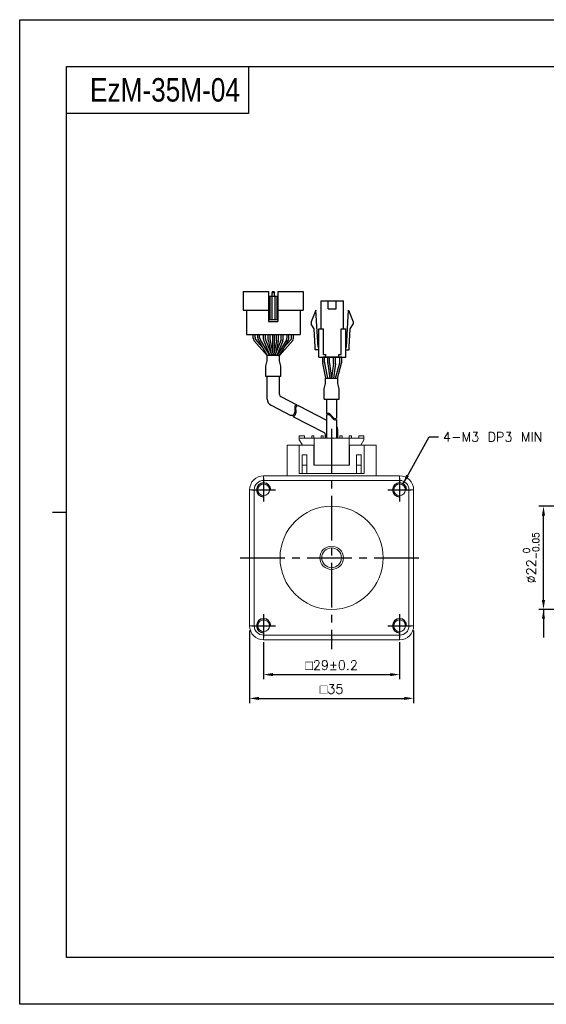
# Model space of a CAD drawing. Header units: millimetres. Extents: x 0 to 297, y 0 to 210.
# Tile 1 of 4: x 0 to 112, y 0 to 210. Entities that reach past the tile are written whole.
import ezdxf

# ---------------------------------------------------------------- set-up
doc = ezdxf.new("R2010")
doc.units = ezdxf.units.MM
doc.header["$PDSIZE"] = -1
doc.linetypes.add('CENTER2', pattern=[28.575, 19.05, -3.175, 3.175, -3.175])
doc.layers.add('2\\M+5CFB8\\M+5CFDF\\M+5B2E3', color=7, linetype='Continuous')
doc.layers.add('DIM', color=3, linetype='Continuous')
doc.styles.add('H', font='txt')
doc.styles.get("Standard").update_dxf_attribs({"font": 'txt.shx', "bigfont": 'whgtxt.shx'})
doc.dimstyles.new('ISO-25', dxfattribs={"dimtxt": 2.5, "dimasz": 2.5, "dimexe": 1.25, "dimexo": 0.625, "dimtad": 1, "dimtxsty": 'Standard', "dimcen": 2.5, "dimadec": 0, "dimazin": 0, "dimtfac": 1, "dimtmove": 0, "dimatfit": 3, "dimfxl": 0, "dimarcsym": 0})

# ---------------------------------------------------------------- blocks, each defined once
blk = doc.blocks.new('*D7')
at = {"color": 8, "lineweight": -2}
for p, q in [((52.03, 77.23), (52.03, 69.32)), ((81.03, 77.23), (81.03, 69.32)), ((54.03, 70.32), (79.03, 70.32))]:
    blk.add_line(p, q, dxfattribs=at)
at = {"color": 8}
for points in [[(54.03, 70.66), (54.03, 69.99), (52.03, 70.32)], [(79.03, 70.66), (79.03, 69.99), (81.03, 70.32)]]:
    blk.add_solid(points, dxfattribs=at)
at = {"layer": 'Defpoints', "color": 0}
for p in [(52.03, 78.23), (81.03, 78.23), (81.03, 70.32)]:
    blk.add_point(p, dxfattribs=at)
at = {"color": 3, "insert": (66.53, 72.32), "char_height": 2, "attachment_point": 5}
blk.add_mtext('\\A1;{\\Famgdt|c129;o}29±0.2', dxfattribs=at)
blk = doc.blocks.new('*D8')
at = {"color": 8, "lineweight": -2}
for p, q in [((49.03, 79.73), (49.03, 64.24)), ((84.03, 79.73), (84.03, 64.24)), ((51.03, 65.24), (82.03, 65.24))]:
    blk.add_line(p, q, dxfattribs=at)
at = {"color": 8}
for points in [[(51.03, 65.58), (51.03, 64.91), (49.03, 65.24)], [(82.03, 65.58), (82.03, 64.91), (84.03, 65.24)]]:
    blk.add_solid(points, dxfattribs=at)
at = {"layer": 'Defpoints', "color": 0}
for p in [(49.03, 80.73), (84.03, 80.73), (84.03, 65.24)]:
    blk.add_point(p, dxfattribs=at)
at = {"color": 3, "insert": (66.53, 67.24), "char_height": 2, "attachment_point": 5}
blk.add_mtext('\\A1;{\\Famgdt|c129;o}35', dxfattribs=at)
blk = doc.blocks.new('*D9')
at = {"color": 8, "lineweight": -2}
for p, q in [((141.28, 106.23), (110.73, 106.23)), ((111.73, 86.23), (111.73, 104.23)), ((141.28, 84.23), (110.73, 84.23))]:
    blk.add_line(p, q, dxfattribs=at)
at = {"color": 8}
for points in [[(111.39, 104.23), (112.06, 104.23), (111.73, 106.23)], [(111.39, 86.23), (112.06, 86.23), (111.73, 84.23)]]:
    blk.add_solid(points, dxfattribs=at)
at = {"layer": 'Defpoints', "color": 0}
for p in [(111.73, 106.23), (142.28, 106.23), (142.28, 84.23)]:
    blk.add_point(p, dxfattribs=at)
at = {"color": 3, "insert": (109.09, 95.23), "char_height": 2, "attachment_point": 5, "rotation": 90}
blk.add_mtext('\\A1;%%C22{\\H1.400000;\\S 0^ -0.05;}', dxfattribs=at)

msp = doc.modelspace()

# ---------------------------------------------------------------- linework, layer by layer
for p, q in [((48.8288, 200), (48.8288, 190)), ((48.8288, 190), (10, 190)), ((53.0945, 152.0633), (53.0945, 145.6633)), ((53.9445, 152.0633), (53.8445, 151.8133)), ((53.8445, 151.0633), (53.8445, 151.8133)), ((53.8445, 151.8133), (54.3445, 151.8133)), ((53.9445, 152.0633), (54.2445, 152.0633)), ((54.2445, 152.0633), (54.3445, 151.8133)), ((54.3445, 151.0633), (54.3445, 151.8133)), ((55.0945, 152.0633), (55.0945, 145.6633)), ((55.0945, 152.0633), (60.4945, 152.0633)), ((60.4945, 152.0633), (60.4945, 148.0633)), ((53.0945, 151.0633), (55.0945, 151.0633)), ((53.3445, 151.0633), (53.3445, 146.0633)), ((53.7945, 151.0633), (53.7945, 146.0633)), ((54.3945, 151.0633), (54.3945, 146.0633)), ((54.8445, 151.0633), (54.8445, 146.0633)), ((64.2895, 144.0583), (64.2895, 150.0583)), ((65.8145, 148.3583), (65.8145, 150.0583)), ((67.5145, 148.3583), (67.5145, 150.0583)), ((69.0395, 144.0583), (69.0395, 150.0583)), ((47.6945, 148.0633), (53.0945, 148.0633)), ((48.3445, 148.0633), (48.3445, 142.8633)), ((55.0945, 148.0633), (60.4945, 148.0633)), ((59.8445, 148.0633), (59.8445, 142.8633)), ((63.1645, 148.0583), (62.1645, 145.5583)), ((63.6395, 140.1583), (63.1645, 148.0583)), ((69.6895, 140.1583), (70.1645, 148.0583)), ((70.1645, 148.0583), (71.1645, 145.5583)), ((53.0945, 146.0633), (55.0945, 146.0633)), ((53.0945, 145.6633), (55.0945, 145.6633)), ((62.1645, 145.5583), (62.1645, 145.0583)), ((62.803, 144.0722), (62.1645, 145.0583)), ((70.5259, 144.0722), (71.1645, 145.0583)), ((71.1645, 145.5583), (71.1645, 145.0583)), ((48.3445, 142.8633), (59.8445, 142.8633)), ((50.7741, 142.8633), (57.4241, 142.8633)), ((53.8991, 142.8633), (53.8991, 139.3047)), ((54.2991, 142.8633), (54.2991, 139.3047)), ((63.0405, 140.1222), (62.803, 144.0722)), ((63.7895, 138.0583), (63.7895, 144.0583)), ((64.7895, 138.5583), (64.7895, 144.0583)), ((68.5395, 138.5583), (68.5395, 144.0583)), ((69.5395, 138.0583), (69.5395, 144.0583)), ((70.2884, 140.1222), (70.5259, 144.0722)), ((63.0395, 139.5583), (63.0395, 140.1583)), ((70.2895, 139.5583), (70.2895, 140.1583)), ((64.6363, 136.9184), (64.6363, 138.0583)), ((68.6926, 138.0583), (64.6363, 138.0583)), ((65.305, 133.5583), (64.6567, 136.7174)), ((65.0363, 136.959), (65.0363, 138.0583)), ((65.7133, 133.5583), (65.0567, 136.758)), ((65.2895, 138.0583), (65.2895, 138.5583)), ((67.3455, 133.5583), (68.255, 136.7831)), ((67.7611, 133.5583), (68.655, 136.7278)), ((68.0395, 138.0583), (68.0395, 138.5583)), ((68.2926, 137.0546), (68.2926, 138.0583)), ((68.6926, 136.9992), (68.6926, 138.0583)), ((52.7945, 129.0852), (52.7945, 133.8711)), ((55.3945, 133.8711), (52.7945, 133.8711)), ((55.3945, 130.0633), (55.3945, 133.8711)), ((55.6665, 129.6183), (59.1127, 127.8528)), ((65.459, 129.0661), (65.459, 125.9452)), ((67.609, 129.0661), (67.609, 125.0373)), ((53.6106, 127.7502), (57.8667, 125.5698)), ((59.5267, 127.6407), (65.459, 124.6016)), ((58.2946, 125.3506), (64.962, 121.9349)), ((65.459, 125.6579), (65.459, 120.727)), ((67.609, 124.7501), (67.609, 120.727)), ((67.834, 120.727), (67.834, 122.468)), ((65.234, 120.727), (65.234, 121.4899))]:
    msp.add_line(p, q)
at = {"color": 0}
for p, q in [((47.6945, 152.0633), (47.6945, 148.0633)), ((47.6945, 152.0633), (53.0945, 152.0633)), ((49.8052, 142.0905), (49.8052, 142.8633)), ((50.2052, 142.1991), (50.2052, 142.8633)), ((50.7741, 142.1266), (50.7741, 142.8633)), ((51.1741, 142.2352), (51.1741, 142.8633)), ((52.0149, 141.8664), (52.0149, 142.8633)), ((52.4149, 141.9435), (52.4149, 142.8633)), ((53.0241, 141.6728), (53.0241, 142.8633)), ((53.4241, 141.6953), (53.4241, 142.8633)), ((54.7741, 141.6953), (54.7741, 142.8633)), ((55.1741, 141.6733), (55.1741, 142.8633)), ((55.7741, 141.9435), (55.7741, 142.8633)), ((56.1741, 141.8664), (56.1741, 142.8633)), ((57.0241, 142.2352), (57.0241, 142.8633)), ((57.4241, 142.1266), (57.4241, 142.8633)), ((57.9838, 142.1991), (57.9838, 142.8633)), ((58.3838, 142.0905), (58.3838, 142.8633)), ((50.9113, 141.6212), (52.8195, 138.3633)), ((51.3113, 141.7298), (53.283, 138.3633)), ((52.0865, 141.4947), (53.3402, 138.3633)), ((52.4865, 141.5718), (53.7711, 138.3633)), ((55.7025, 141.5718), (54.4179, 138.3633)), ((56.1025, 141.4947), (54.8488, 138.3633)), ((56.887, 141.7298), (54.9152, 138.3633)), ((57.287, 141.6212), (55.3788, 138.3633)), ((52.4846, 136.076), (52.7948, 137.239)), ((55.3944, 138.3633), (52.7948, 138.3633)), ((52.7948, 137.239), (52.7948, 138.3633)), ((55.3944, 137.239), (55.3944, 138.3633)), ((55.7044, 136.0767), (55.3944, 137.239)), ((65.7044, 136.761), (65.7044, 138.0583)), ((65.7131, 136.6292), (66.1213, 133.5583)), ((66.1044, 136.7875), (66.1044, 138.0583)), ((66.1131, 136.6557), (66.5248, 133.5583)), ((66.9457, 136.6557), (66.5339, 133.5583)), ((67.3457, 136.6292), (66.9374, 133.5583)), ((66.9544, 136.7875), (66.9544, 138.0583)), ((67.3544, 136.761), (67.3544, 138.0583)), ((52.4846, 133.8711), (52.4846, 136.076)), ((55.7044, 133.8711), (55.7044, 136.0767)), ((55.7044, 133.8711), (52.4846, 133.8711)), ((64.9241, 131.2716), (65.2341, 132.4339)), ((65.2341, 133.5583), (67.8337, 133.5583)), ((65.2341, 132.4339), (65.2341, 133.5583)), ((67.8337, 132.4339), (67.8337, 133.5583)), ((68.1439, 131.2709), (67.8337, 132.4339)), ((64.9241, 129.0661), (64.9241, 131.2716)), ((68.1439, 129.0661), (68.1439, 131.2709)), ((64.9241, 129.0661), (68.1439, 129.0661)), ((58.5752, 126.0049), (58.4734, 125.8179)), ((58.6385, 126.2281), (58.5752, 126.0049)), ((58.6699, 126.4753), (58.6385, 126.2281)), ((58.6607, 127.3614), (58.6565, 127.1657)), ((58.6565, 127.1657), (58.666, 126.9541)), ((58.6928, 127.5334), (58.6607, 127.3614)), ((58.666, 126.9541), (58.6752, 126.7341)), ((58.6752, 126.7341), (58.6699, 126.4753)), ((58.7665, 127.6739), (58.6928, 127.5334)), ((58.937, 127.8007), (58.7665, 127.6739)), ((58.873, 126.2333), (58.8416, 125.9861)), ((58.8638, 127.1194), (58.8596, 126.9237)), ((58.8596, 126.9237), (58.8691, 126.7121)), ((58.8959, 127.2914), (58.8638, 127.1194)), ((58.8691, 126.7121), (58.8783, 126.492)), ((58.8783, 126.492), (58.873, 126.2333)), ((58.9696, 127.4319), (58.8959, 127.2914)), ((59.1127, 127.8528), (58.937, 127.8007)), ((59.1401, 127.5587), (58.9696, 127.4319)), ((59.3754, 127.6284), (59.1401, 127.5587)), ((59.5267, 127.6407), (59.3754, 127.6284)), ((65.5237, 125.9911), (65.7283, 126.08)), ((65.7283, 126.08), (65.9212, 126.0913)), ((65.9212, 126.0913), (66.0546, 126.0366)), ((66.0546, 126.0366), (66.1774, 125.9355)), ((57.9719, 125.5709), (57.8667, 125.5698)), ((58.1622, 125.6055), (57.9719, 125.5709)), ((58.3268, 125.6793), (58.1622, 125.6055)), ((58.3653, 125.3635), (58.2946, 125.3506)), ((58.4734, 125.8179), (58.3268, 125.6793)), ((58.5299, 125.4372), (58.3653, 125.3635)), ((58.6765, 125.5758), (58.5299, 125.4372)), ((58.7783, 125.7629), (58.6765, 125.5758)), ((58.8416, 125.9861), (58.7783, 125.7629)), ((65.459, 125.9452), (65.5237, 125.9911)), ((65.459, 125.6579), (65.5237, 125.7039)), ((65.5237, 125.7039), (65.7283, 125.7928)), ((65.7283, 125.7928), (65.9212, 125.8041)), ((65.9212, 125.8041), (66.0546, 125.7493)), ((66.0546, 125.7493), (66.1774, 125.6483)), ((66.1774, 125.9355), (66.2948, 125.8017)), ((66.1774, 125.6483), (66.2948, 125.5145)), ((66.2948, 125.8017), (66.4118, 125.6488)), ((66.2948, 125.5145), (66.4118, 125.3615)), ((66.4118, 125.6488), (66.5339, 125.4902)), ((66.4118, 125.3615), (66.5339, 125.2029)), ((66.5339, 125.4902), (66.6888, 125.3131)), ((66.5339, 125.2029), (66.6888, 125.0259)), ((66.6888, 125.3131), (66.8552, 125.1593)), ((66.6888, 125.0259), (66.8552, 124.872)), ((66.8552, 125.1593), (67.0297, 125.0408)), ((66.8552, 124.872), (67.0297, 124.7536)), ((67.0297, 125.0408), (67.2099, 124.9701)), ((67.0297, 124.7536), (67.2099, 124.6828)), ((67.2099, 124.9701), (67.3929, 124.9592)), ((67.2099, 124.6828), (67.3929, 124.6719)), ((67.3929, 124.9592), (67.5507, 125.0041)), ((67.3929, 124.6719), (67.5507, 124.7168)), ((67.5507, 125.0041), (67.609, 125.0373)), ((67.5507, 124.7168), (67.609, 124.7501))]:
    msp.add_line(p, q, dxfattribs=at)
at = {"color": 1, "linetype": 'CENTER2', "ltscale": 0.5}
for p, q in [((66.534, 122.727), (66.534, 75.727)), ((52.034, 112.227), (52.034, 107.227)), ((81.034, 112.227), (81.034, 107.227)), ((49.534, 109.727), (54.534, 109.727)), ((78.534, 109.727), (83.534, 109.727)), ((47.034, 95.227), (86.034, 95.227)), ((52.034, 83.227), (52.034, 78.227)), ((81.034, 83.227), (81.034, 78.227)), ((49.534, 80.727), (54.534, 80.727)), ((78.534, 80.727), (83.534, 80.727))]:
    msp.add_line(p, q, dxfattribs=at)
at = {"color": 7, "linetype": 'Continuous', "lineweight": 15}
for p, q in [((60.759, 121.227), (59.634, 121.227)), ((59.634, 120.727), (59.634, 121.227)), ((59.634, 120.427), (59.634, 120.727)), ((62.784, 120.727), (59.634, 120.727)), ((59.634, 120.427), (60.234, 119.3878)), ((60.759, 120.727), (60.759, 121.227)), ((62.309, 121.227), (62.309, 120.727)), ((62.759, 121.227), (62.309, 121.227)), ((62.759, 120.727), (62.759, 121.227)), ((62.784, 114.977), (62.784, 120.727)), ((62.784, 120.727), (70.284, 120.727)), ((64.309, 121.227), (64.309, 120.727)), ((64.759, 121.227), (64.309, 121.227)), ((64.759, 120.727), (64.759, 121.227)), ((68.759, 121.227), (68.309, 121.227)), ((68.309, 121.227), (68.309, 120.727)), ((68.759, 120.727), (68.759, 121.227)), ((70.284, 120.727), (70.284, 114.977)), ((73.434, 120.727), (70.284, 120.727)), ((70.309, 121.227), (70.309, 120.727)), ((70.759, 121.227), (70.309, 121.227)), ((70.759, 120.727), (70.759, 121.227)), ((73.434, 121.227), (72.309, 121.227)), ((72.309, 121.227), (72.309, 120.727)), ((72.834, 119.3878), (73.434, 120.427)), ((73.434, 120.727), (73.434, 121.227)), ((73.434, 120.427), (73.434, 120.727)), ((57.034, 119.227), (59.584, 119.227)), ((57.034, 119.227), (57.034, 112.727)), ((59.584, 119.227), (59.584, 113.227)), ((59.584, 119.227), (62.734, 119.227)), ((60.234, 119.3878), (60.234, 119.227)), ((62.734, 119.227), (62.734, 114.977)), ((70.334, 114.977), (70.334, 119.227)), ((70.334, 119.227), (73.484, 119.227)), ((72.834, 119.3878), (72.834, 119.227)), ((73.484, 119.227), (73.484, 113.227)), ((73.484, 119.227), (76.034, 119.227)), ((76.034, 119.227), (76.034, 112.727)), ((61.234, 117.227), (60.234, 117.227)), ((60.234, 117.227), (60.234, 113.227)), ((61.234, 113.227), (61.234, 117.227)), ((72.834, 117.227), (71.834, 117.227)), ((71.834, 117.227), (71.834, 113.227)), ((72.834, 113.227), (72.834, 117.227)), ((60.234, 114.977), (61.234, 114.977)), ((62.734, 114.977), (70.334, 114.977)), ((70.284, 114.977), (62.784, 114.977)), ((71.834, 114.977), (72.834, 114.977)), ((52.034, 112.727), (52.034, 111.727)), ((52.034, 112.727), (81.034, 112.727)), ((81.034, 111.727), (52.034, 111.727)), ((59.584, 113.227), (60.234, 113.227)), ((59.584, 113.227), (73.484, 113.227)), ((71.834, 113.227), (61.234, 113.227)), ((73.484, 113.227), (72.834, 113.227)), ((81.034, 111.727), (81.034, 112.727)), ((50.034, 109.727), (49.034, 109.727)), ((49.034, 80.727), (49.034, 109.727)), ((50.034, 109.727), (50.034, 80.727)), ((83.034, 80.727), (83.034, 109.727)), ((84.034, 109.727), (83.034, 109.727)), ((84.034, 109.727), (84.034, 80.727)), ((49.034, 80.727), (50.034, 80.727)), ((83.034, 80.727), (84.034, 80.727)), ((52.034, 78.727), (52.034, 77.727)), ((52.034, 78.727), (81.034, 78.727)), ((81.034, 77.727), (52.034, 77.727)), ((81.034, 77.727), (81.034, 78.727))]:
    msp.add_line(p, q, dxfattribs=at)
at = {"color": 4}
msp.add_line((7, 105), (10, 105), dxfattribs=at)
at = {"color": 6}
msp.add_lwpolyline([(0, 210), (297, 210), (297, 0), (0, 0)], close=True, dxfattribs=at)
at = {"color": 4}
msp.add_lwpolyline([(10, 200), (287, 200), (287, 10), (10, 10)], close=True, dxfattribs=at)
for points in [[(64.2895, 150.0583), (69.0395, 150.0583)], [(65.8145, 148.3583), (67.5145, 148.3583)], [(63.7895, 144.0583), (64.7895, 144.0583)], [(68.5395, 144.0583), (69.5395, 144.0583)], [(63.7895, 139.5583), (63.0395, 139.5583)], [(63.7895, 139.5583), (63.0395, 139.5583)], [(63.7895, 140.1583), (63.6395, 140.1583)], [(69.5395, 140.1583), (69.6895, 140.1583)], [(69.5395, 139.5583), (70.2895, 139.5583)], [(69.5395, 139.5583), (70.2895, 139.5583)], [(69.5395, 139.5583), (70.2895, 139.5583)], [(69.5395, 139.5583), (70.2895, 139.5583)], [(63.7895, 138.0583), (69.5395, 138.0583)], [(64.7895, 138.5583), (65.2895, 138.5583)], [(68.0395, 138.5583), (68.5395, 138.5583)]]:
    msp.add_lwpolyline(points)
at = {"color": 7, "linetype": 'Continuous', "lineweight": 15}
for centre, radius in [((52.034, 109.727), 1.25), ((81.034, 109.727), 1.25), ((66.534, 95.227), 11), ((66.534, 95.227), 2.5), ((66.534, 95.227), 2.1), ((52.034, 80.727), 1.25), ((81.034, 80.727), 1.25)]:
    msp.add_circle(centre, radius, dxfattribs=at)
at = {"color": 0}
for centre, start, end in [((50.8052, 142.0905), 180, 210.358277), ((51.2052, 142.1991), 180, 203.791628), ((51.7741, 142.1266), 180, 210.358277), ((52.1741, 142.2352), 180, 210.358277), ((53.0149, 141.8664), 180.000001, 201.819992), ((53.4149, 141.9435), 180.000001, 201.819992), ((54.7741, 141.9435), 338.180009, 0), ((55.1741, 141.8664), 338.180009, 0), ((56.0241, 142.2352), 329.641723, 0), ((56.4241, 142.1266), 329.641723, 0), ((56.9838, 142.1991), 336.208372, 0), ((57.3838, 142.0905), 329.641723, 0), ((66.7044, 136.761), 180, 187.571875), ((67.1044, 136.7875), 180, 187.571875), ((65.9544, 136.7875), 352.428125, 0), ((66.3544, 136.761), 352.428125, 0)]:
    msp.add_arc(centre, 1, start, end, dxfattribs=at)
for centre, radius, start, end in [((54.0241, 141.6728), 1, 180, 192.18873), ((54.4241, 141.6953), 1, 180, 191.729285), ((53.7741, 141.6953), 1, 348.270715, 0), ((54.1741, 141.6733), 1, 347.756403, 0), ((65.6363, 136.9184), 1, 180, 191.595436), ((66.0363, 136.959), 1, 180, 191.595436), ((67.2926, 137.0546), 1, 344.249037, 0), ((67.6926, 136.9992), 1, 344.249037, 0), ((54.2945, 129.0852), 1.5, 180, 242.87425), ((55.8945, 130.0633), 0.5, 180, 242.87425), ((64.734, 121.4899), 0.5, 0, 62.87425), ((66.334, 122.468), 1.5, 0, 31.788331)]:
    msp.add_arc(centre, radius, start, end)
at = {"color": 7, "linetype": 'Continuous', "lineweight": 15}
for centre, radius, start, end in [((52.034, 109.727), 3, 90, 180), ((52.034, 109.727), 2, 90, 180), ((81.034, 109.727), 3, 0, 90), ((81.034, 109.727), 2, 0, 90), ((52.034, 80.727), 3, 180, 270), ((52.034, 80.727), 2, 180, 270), ((81.034, 80.727), 2, 270, 0), ((81.034, 80.727), 3, 270, 0)]:
    msp.add_arc(centre, radius, start, end, dxfattribs=at)
at = {"layer": '2\\M+5CFB8\\M+5CFDF\\M+5B2E3', "color": 1}
for centre in [(52.034, 109.727), (81.034, 109.727), (52.034, 80.727), (81.034, 80.727)]:
    msp.add_arc(centre, 1.5, 0, 270, dxfattribs=at)
at = {"layer": 'DIM', "color": 0}
for p, q in [((49.9423, 141.5851), (52.7948, 138.3633)), ((50.2902, 141.7956), (51.8234, 140.0639)), ((53.0467, 141.4617), (53.6513, 138.6625)), ((53.445, 141.492), (54.0946, 138.3633)), ((54.7533, 141.492), (54.1037, 138.3633)), ((55.1514, 141.4613), (54.5516, 138.6972)), ((58.2467, 141.5851), (55.3942, 138.3633)), ((57.8988, 141.7956), (56.3656, 140.0639))]:
    msp.add_line(p, q, dxfattribs=at)

# ---------------------------------------------------------------- texts
at = {"insert": (15, 195), "char_height": 5, "attachment_point": 4, "style": 'H'}
msp.add_mtext_dynamic_manual_height_columns('{\\fArial|b0|i0|c0|p34;\\W0.8;EzM-35\\fArial|b0|i0|c161|p34;M\\fArial|b0|i0|c0|p34;-0\\fArial|b0|i0|c238|p34;4}', width=125.985451, gutter_width=12.5, heights=[0], dxfattribs=at)
at = {"color": 3, "insert": (90.3066, 122.0167), "char_height": 2, "attachment_point": 1}
msp.add_mtext('\\A1;4-M3 DP3 MIN', dxfattribs=at)

# ---------------------------------------------------------------- dimensions: what is measured, and where the dimension line sits
dim = msp.add_linear_dim(base=(111.7264, 106.227), p1=(142.2767, 84.227), p2=(142.2767, 106.227), angle=90, text='%%C<>', dimstyle='ISO-25', override={"dimtxt": 2, "dimasz": 2, "dimexe": 1, "dimexo": 1, "dimgap": 1, "dimdec": 3, "dimzin": 9, "dimdsep": 46, "dimcen": 0, "dimclrd": 8, "dimclre": 8, "dimclrt": 3, "dimadec": 3, "dimazin": 2, "dimtol": 1, "dimtm": 0.05, "dimtfac": 0.7, "dimtdec": 3, "dimfxl": 0.6, "dimtolj": 1, "dimtzin": 9, "dimarcsym": 1})
dim.commit()
dim.dimension.update_dxf_attribs({"geometry": '*D9', "text_midpoint": (109.0931, 95.227)})
for base, p1, p2, override, picture, middle in [((84.034, 65.2424), (49.034, 80.727), (84.034, 80.727), {"dimtxt": 2, "dimasz": 2, "dimexe": 1, "dimexo": 1, "dimgap": 1, "dimdec": 3, "dimzin": 9, "dimdsep": 46, "dimcen": 0, "dimclrd": 8, "dimclre": 8, "dimclrt": 3, "dimadec": 3, "dimazin": 2, "dimtdec": 3, "dimfxl": 0.6, "dimtolj": 1, "dimtzin": 1, "dimarcsym": 1}, '*D8', (66.534, 67.2424)), ((81.034, 70.3227), (52.034, 78.227), (81.034, 78.227), {"dimtxt": 2, "dimasz": 2, "dimexe": 1, "dimexo": 1, "dimgap": 1, "dimdec": 3, "dimzin": 9, "dimdsep": 46, "dimcen": 0, "dimclrd": 8, "dimclre": 8, "dimclrt": 3, "dimadec": 3, "dimazin": 2, "dimtol": 1, "dimtp": 0.2, "dimtm": 0.2, "dimtdec": 3, "dimfxl": 0.6, "dimtolj": 1, "dimtzin": 9, "dimarcsym": 1}, '*D7', (66.534, 72.3227))]:
    dim = msp.add_linear_dim(base=base, p1=p1, p2=p2, text='{\\Famgdt|c129;o}<>', dimstyle='ISO-25', override=override)
    dim.commit()
    dim.dimension.update_dxf_attribs({"geometry": picture, "text_midpoint": middle})

# ---------------------------------------------------------------- leaders
at = {"annotation_type": 0, "has_hookline": 1, "hookline_direction": 0, "text_width": 21.25}
msp.add_leader([(81.7625, 111.0382), (87.3066, 121.0167), (89.3066, 121.0167)], dimstyle='ISO-25', override={"dimtxt": 2, "dimasz": 2, "dimexe": 1, "dimexo": 1, "dimgap": 1, "dimtad": 0, "dimdec": 3, "dimzin": 9, "dimdsep": 46, "dimcen": 0, "dimclrd": 8, "dimclre": 8, "dimclrt": 3, "dimadec": 3, "dimazin": 2, "dimtdec": 3, "dimfxl": 0.6, "dimtolj": 1, "dimtzin": 1, "dimarcsym": 1}, dxfattribs=at)
msp.add_leader([(111.7264, 84.227), (111.7264, 78.2424)], dimstyle='ISO-25', override={"dimtxt": 2, "dimasz": 2, "dimexe": 1, "dimexo": 1, "dimgap": 1, "dimtad": 0, "dimdec": 3, "dimzin": 9, "dimdsep": 46, "dimcen": 0, "dimclrd": 8, "dimclre": 8, "dimclrt": 3, "dimadec": 3, "dimazin": 2, "dimtdec": 3, "dimfxl": 0.6, "dimtolj": 1, "dimtzin": 1, "dimarcsym": 1})

doc.saveas('drawing.dxf')
